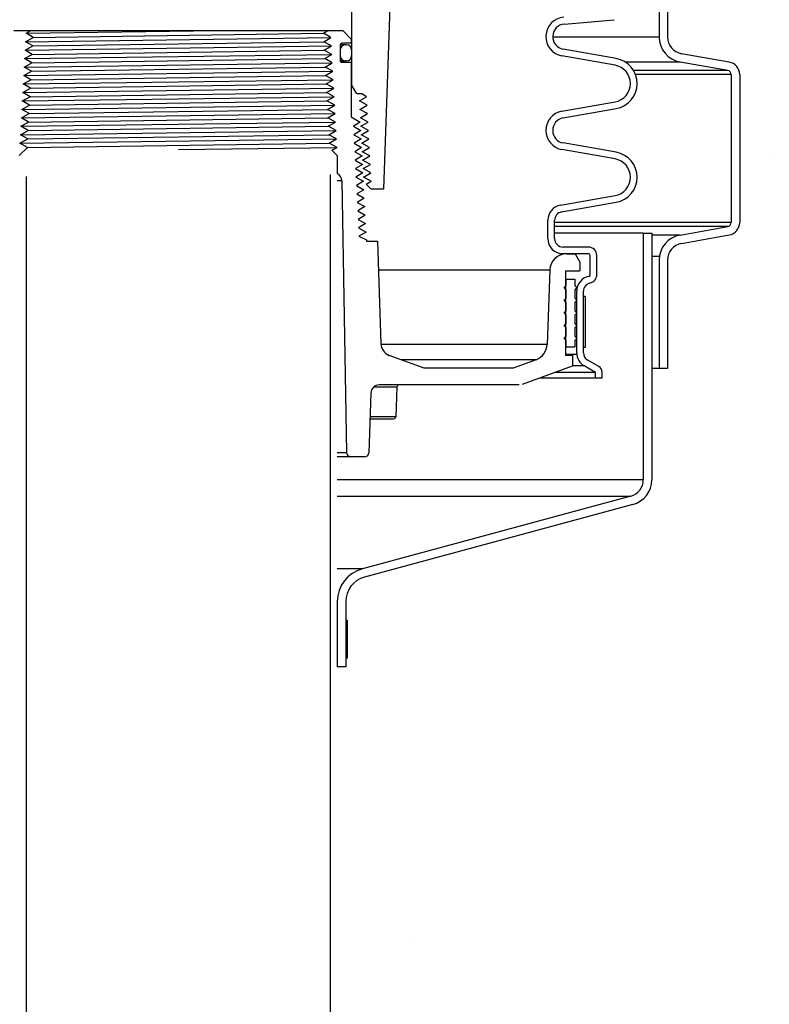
# Model space of a CAD drawing. Extents: x -169 to 6736, y -208 to 3022.
# Tile 220 of 256: x 1564 to 1575, y 955 to 970. Entities that reach past the tile are written whole.
import ezdxf

# ---------------------------------------------------------------- set-up
doc = ezdxf.new("R2010")
doc.units = 0
doc.header["$MEASUREMENT"] = 0
doc.header["$PDSIZE"] = 1
doc.layers.get('DEFPOINTS').update_dxf_attribs({"linetype": 'CONTINUOUS'})
for name, color, linetype in [('DIM', 3, 'CONTINUOUS'), ('GALV-4', 4, 'CONTINUOUS'), ('PEAGRAVEL-HATCH', 3, 'CONTINUOUS'), ('SPILL-BUCKET', 1, 'CONTINUOUS')]:
    doc.layers.add(name, color=color, linetype=linetype)
doc.styles.add('SIMPLEX', font='simplex')
doc.dimstyles.new('DIM64', dxfattribs={"dimscale": 64, "dimtxt": 0.09375, "dimasz": 0.09375, "dimexe": 0.0625, "dimexo": 0.0625, "dimgap": 0.046875, "dimtad": 1, "dimdec": 4, "dimzin": 3, "dimdsep": 46, "dimlunit": 4, "dimtxsty": 'SIMPLEX', "dimcen": 0, "dimclrd": 256, "dimclre": 256, "dimclrt": 256, "dimadec": 0, "dimazin": 0, "dimtfac": 1, "dimtdec": 4, "dimtmove": 0, "dimatfit": 3, "dimfxl": 1, "dimfrac": 2, "dimtolj": 1, "dimtzin": 0, "dimarcsym": 0})

# ---------------------------------------------------------------- blocks, each defined once
blk = doc.blocks.new('*D109')
at = {"layer": 'DEFPOINTS', "color": 0, "transparency": 16777216}
for p in [(1368.586, 978.296), (2031.811, 978.015), (1368.586, 700.523)]:
    blk.add_point(p, dxfattribs=at)
at = {"layer": 'DIM', "lineweight": -2, "transparency": 16777216}
for p, q in [((1368.586, 974.296), (1368.586, 696.523)), ((2031.811, 974.015), (2031.811, 696.523)), ((2025.811, 700.523), (1374.586, 700.523))]:
    blk.add_line(p, q, dxfattribs=at)
at = {"layer": 'DIM', "transparency": 16777216}
for points in [[(1374.586, 701.523), (1374.586, 699.523), (1368.586, 700.523)], [(2025.811, 701.523), (2025.811, 699.523), (2031.811, 700.523)]]:
    blk.add_solid(points, dxfattribs=at)
at = {"layer": 'DIM', "transparency": 16777216, "insert": (1700.199, 708.095), "char_height": 6, "attachment_point": 5, "style": 'SIMPLEX'}
blk.add_mtext('\\A1;55\'-3 1/4" (F.V. TANK SLAB)', dxfattribs=at)

msp = doc.modelspace()

# ---------------------------------------------------------------- hatches: boundary and pattern name
at = {"layer": 'PEAGRAVEL-HATCH'}
h = msp.add_hatch(dxfattribs=at)
h.set_pattern_fill('AR-SAND', color=256, scale=7.5, style=0)
h.set_pattern_definition([(37.5, (-474.923, -79.281), (-0.47245, 14.45118), [0, -11.4, 0, -12.75, 0, -12.1875]), (7.5, (-474.923, -79.28), (13.27333, 21.1661), [0, -6.15, 0, -10.275, 0, -3.9375]), (327.5, (-484.148, -79.281), (23.356064, 0.04244), [0, -3.75, 0, -13.5, 0, -17.625]), (317.5, (-484.148, -79.28), (22.54595, 6.58257), [0, -1.875, 0, -8.85, 0, -10.125])])
h.paths.add_polyline_path([(1546.26469, 958.74463), (1541.15727, 961.19654), (1541.15417, 969.98346), (1547.23291, 969.98346), (1546.4981, 978.01584), (1557.90968, 978.01584), (1557.90968, 967.21283), (1558.8723, 966.93923), (1558.93075, 965.17741), (1559.2424, 965.17741), (1559.2424, 963.30442), (1563.60943, 961.9639), (1563.66688, 960.77417), (1563.90739, 960.77417), (1563.90739, 935.26579), (1548.85656, 935.26579), (1548.79468, 935.66298), (1547.85874, 935.68083), (1547.47967, 937.00876), (1546.86092, 937.00876)])
h.paths.add_polyline_path([(1546.86092, 932.52208), (1547.47967, 932.52208), (1547.85874, 933.85075), (1548.85656, 933.8686), (1548.85656, 934.26579), (1563.90728, 934.26413), (1563.90604, 923.08616), (1563.22498, 923.03787), (1563.5828, 917.66428), (1562.88699, 915.87407), (1562.88699, 915.52327), (1561.41092, 915.52328), (1560.41092, 917.52328), (1555.41092, 917.52328), (1554.41092, 915.52328), (1554.41092, 914.52328), (1544.91092, 914.52328), (1544.91092, 915.52328), (1546.61092, 915.52328)])
h = msp.add_hatch(dxfattribs=at)
h.set_pattern_fill('AR-SAND', color=256, scale=7.5, style=0)
h.set_pattern_definition([(37.5, (-538.419, -23.038), (-0.47245, 14.45118), [0, -11.4, 0, -12.75, 0, -12.1875]), (7.5, (-538.42, -23.038), (13.27333, 21.1661), [0, -6.15, 0, -10.275, 0, -3.9375]), (327.5, (-547.644, -23.038), (23.356064, 0.04244), [0, -3.75, 0, -13.5, 0, -17.625]), (317.5, (-547.644, -23.038), (22.54595, 6.58257), [0, -1.875, 0, -8.85, 0, -10.125])])
h.paths.add_polyline_path([(1568.50857, 960.77417), (1568.63349, 960.77417), (1568.71093, 961.9639), (1573.07796, 963.30442), (1573.38961, 965.17741), (1573.44806, 966.93923), (1574.41067, 967.21283), (1574.41067, 978.01471), (1590.86047, 978.01471), (1590.86047, 967.17774), (1591.87221, 966.93926), (1591.93065, 965.17744), (1592.24231, 963.30445), (1596.60934, 961.96392), (1596.81169, 960.7742), (1596.80557, 935.26579), (1568.40739, 935.26579)])
h.paths.add_polyline_path([(1568.40728, 934.26579), (1596.80115, 934.26579), (1596.80115, 916.52321), (1596.52455, 916.52328), (1595.87535, 915.87408), (1594.41092, 915.52328), (1593.41092, 917.52328), (1588.41092, 917.52328), (1587.41092, 915.52328), (1577.91092, 915.52328), (1576.91092, 917.52328), (1571.91092, 917.52328), (1570.91091, 915.52327), (1569.43539, 915.69867), (1568.73905, 917.52328), (1569.10028, 923.08613), (1568.40604, 923.08616)])

# ---------------------------------------------------------------- linework, layer by layer
at = {"layer": 'GALV-4', "color": 1, "linetype": 'Continuous'}
msp.add_lwpolyline([(1563.91092, 967.22357), (1563.90604, 923.08616), (1568.40604, 923.08616), (1568.41092, 967.24928)], dxfattribs=at)
at = {"layer": 'SPILL-BUCKET', "color": 1, "linetype": 'Continuous'}
for p, q in [((1573.26544, 970.48529), (1573.26544, 969.28145)), ((1573.39035, 970.48529), (1573.39035, 969.28145)), ((1569.30018, 970.09345), (1569.19337, 967.03487)), ((1568.72167, 969.783), (1568.72167, 968.57539)), ((1571.86318, 969.47275), (1572.5992, 969.53714)), ((1563.73158, 969.37677), (1568.59026, 969.37677)), ((1563.91027, 969.33749), (1563.9805, 969.37677)), ((1564.01524, 969.27503), (1563.91027, 969.33749)), ((1568.27667, 969.37677), (1568.36925, 969.37677)), ((1568.30329, 969.33749), (1568.36925, 969.37677)), ((1568.41505, 969.27503), (1568.30329, 969.33749)), ((1568.59026, 969.37677), (1568.71518, 969.25186)), ((1563.90331, 969.21257), (1564.01524, 969.27503)), ((1564.00862, 969.15012), (1563.90331, 969.21257)), ((1568.30991, 969.21257), (1568.41505, 969.27503)), ((1568.42201, 969.15012), (1568.30991, 969.21257)), ((1568.59591, 969.16767), (1568.55137, 969.16767)), ((1568.71518, 969.1894), (1568.57827, 969.1894)), ((1568.62276, 969.16767), (1568.59591, 969.16767)), ((1568.63173, 969.16767), (1568.62276, 969.16767)), ((1568.63173, 969.16767), (1568.64173, 969.16767)), ((1568.71518, 969.25186), (1568.71518, 969.1894)), ((1563.8894, 968.96274), (1564.002, 969.0252)), ((1563.89636, 969.08766), (1564.00862, 969.15012)), ((1564.002, 969.0252), (1563.89636, 969.08766)), ((1568.31653, 969.08766), (1568.42201, 969.15012)), ((1568.42897, 969.0252), (1568.31653, 969.08766)), ((1568.32316, 968.96274), (1568.42897, 969.0252)), ((1568.55079, 969.16192), (1568.55079, 968.93358)), ((1568.55079, 969.08772), (1568.55154, 969.08772)), ((1568.55154, 969.08772), (1568.55179, 969.08772)), ((1568.55179, 969.08772), (1568.55179, 969.00777)), ((1568.72167, 969.08772), (1568.72167, 969.00777)), ((1572.63162, 968.96321), (1571.84698, 969.10156)), ((1574.30042, 968.91135), (1573.5968, 969.03542)), ((1563.88244, 968.83783), (1563.99538, 968.90029)), ((1563.99538, 968.90029), (1563.8894, 968.96274)), ((1568.43592, 968.90029), (1568.32316, 968.96274)), ((1568.32978, 968.83783), (1568.43592, 968.90029)), ((1568.55154, 969.00777), (1568.55078, 969.00777)), ((1568.55143, 968.92783), (1568.59594, 968.92783)), ((1568.55179, 969.00777), (1568.55154, 969.00777)), ((1568.71518, 968.9061), (1568.57827, 968.9061)), ((1568.59594, 968.92783), (1568.62277, 968.92783)), ((1568.62277, 968.92783), (1568.63173, 968.92783)), ((1568.64173, 968.92783), (1568.63173, 968.92783)), ((1568.71518, 968.9061), (1568.71518, 968.10357)), ((1572.61426, 968.8648), (1571.82962, 969.00315)), ((1574.27873, 968.78834), (1573.57511, 968.9124)), ((1563.87549, 968.71291), (1563.98875, 968.77537)), ((1563.98875, 968.77537), (1563.88244, 968.83783)), ((1568.44288, 968.77537), (1568.32978, 968.83783)), ((1568.3364, 968.71291), (1568.44288, 968.77537)), ((1563.86853, 968.588), (1563.98213, 968.65046)), ((1563.97551, 968.52554), (1563.86853, 968.588)), ((1563.98213, 968.65046), (1563.87549, 968.71291)), ((1568.44984, 968.65046), (1568.3364, 968.71291)), ((1568.34302, 968.588), (1568.44984, 968.65046)), ((1568.45679, 968.52554), (1568.34302, 968.588)), ((1574.33034, 968.72683), (1574.33034, 966.54298)), ((1574.45525, 968.72683), (1574.45525, 966.54298)), ((1563.86157, 968.46309), (1563.97551, 968.52554)), ((1563.96889, 968.40063), (1563.86157, 968.46309)), ((1568.34965, 968.46309), (1568.45679, 968.52554)), ((1568.46375, 968.40063), (1568.34965, 968.46309)), ((1568.72005, 968.57539), (1568.71517, 968.57539)), ((1568.72167, 968.57539), (1568.72005, 968.57539)), ((1568.79974, 968.44016), (1568.72167, 968.57539)), ((1568.87204, 968.44016), (1568.80446, 968.44016)), ((1568.9427, 968.40063), (1568.87204, 968.44016)), ((1563.85461, 968.33817), (1563.96889, 968.40063)), ((1563.96227, 968.27571), (1563.85461, 968.33817)), ((1568.35627, 968.33817), (1568.46375, 968.40063)), ((1568.47071, 968.27571), (1568.35627, 968.33817)), ((1568.83774, 968.33817), (1568.9427, 968.40063)), ((1568.94958, 968.27571), (1568.83774, 968.33817)), ((1571.82962, 968.18517), (1572.61426, 968.32352)), ((1563.8407, 968.08834), (1563.95564, 968.1508)), ((1563.84766, 968.21326), (1563.96227, 968.27571)), ((1563.95564, 968.1508), (1563.84766, 968.21326)), ((1568.36289, 968.21326), (1568.47071, 968.27571)), ((1568.47766, 968.1508), (1568.36289, 968.21326)), ((1568.36951, 968.08834), (1568.47766, 968.1508)), ((1568.84436, 968.21326), (1568.94958, 968.27571)), ((1568.95647, 968.1508), (1568.84436, 968.21326)), ((1568.85098, 968.08834), (1568.95647, 968.1508)), ((1571.84698, 968.08676), (1572.63162, 968.22511)), ((1563.83374, 967.96343), (1563.94902, 968.02588)), ((1563.94902, 968.02588), (1563.8407, 968.08834)), ((1568.48462, 968.02588), (1568.36951, 968.08834)), ((1568.37613, 967.96343), (1568.48462, 968.02588)), ((1568.71518, 968.10357), (1568.84954, 968.02588)), ((1568.84954, 968.02588), (1568.74781, 967.96343)), ((1568.96335, 968.02588), (1568.85098, 968.08834)), ((1568.85759, 967.96343), (1568.96335, 968.02588)), ((1563.82679, 967.83851), (1563.9424, 967.90097)), ((1563.9424, 967.90097), (1563.83374, 967.96343)), ((1568.49158, 967.90097), (1568.37613, 967.96343)), ((1568.38276, 967.83851), (1568.49158, 967.90097)), ((1568.74781, 967.96343), (1568.85584, 967.90097)), ((1568.85584, 967.90097), (1568.7541, 967.83851)), ((1568.97023, 967.90097), (1568.85759, 967.96343)), ((1568.86421, 967.83851), (1568.97023, 967.90097)), ((1563.81983, 967.7136), (1563.93578, 967.77606)), ((1563.93011, 967.65059), (1563.81983, 967.7136)), ((1563.93578, 967.77606), (1563.82679, 967.83851)), ((1568.49854, 967.77606), (1568.38276, 967.83851)), ((1568.38938, 967.7136), (1568.49854, 967.77606)), ((1568.50516, 967.65114), (1568.38938, 967.7136)), ((1568.7541, 967.83851), (1568.86238, 967.77606)), ((1568.86238, 967.77606), (1568.76039, 967.7136)), ((1568.76039, 967.7136), (1568.86893, 967.65114)), ((1568.97712, 967.77606), (1568.86421, 967.83851)), ((1568.87082, 967.7136), (1568.97712, 967.77606)), ((1568.984, 967.65114), (1568.87082, 967.7136)), ((1572.63162, 967.57935), (1571.84698, 967.7177)), ((1563.93011, 967.65059), (1563.80938, 967.52986)), ((1568.43066, 967.60852), (1568.50516, 967.65114)), ((1568.50932, 967.52986), (1568.43066, 967.60852)), ((1568.86893, 967.65114), (1568.76668, 967.58868)), ((1568.76668, 967.58868), (1568.87548, 967.52623)), ((1568.87744, 967.58868), (1568.984, 967.65114)), ((1568.99088, 967.52623), (1568.87744, 967.58868)), ((1572.61426, 967.48094), (1571.82962, 967.61929)), ((1568.50932, 967.52986), (1568.50932, 967.26493)), ((1568.87548, 967.52623), (1568.77297, 967.46377)), ((1568.77297, 967.46377), (1568.88202, 967.40131)), ((1568.88405, 967.46377), (1568.99088, 967.52623)), ((1568.99777, 967.40131), (1568.88405, 967.46377)), ((1568.88202, 967.40131), (1568.77927, 967.33885)), ((1568.77927, 967.33885), (1568.88857, 967.2764)), ((1568.89067, 967.33885), (1568.99777, 967.40131)), ((1569.00465, 967.2764), (1568.89067, 967.33885)), ((1568.57468, 967.1573), (1568.64472, 963.14427)), ((1568.88857, 967.2764), (1568.78556, 967.21394)), ((1568.78556, 967.21394), (1568.89512, 967.15148)), ((1568.89512, 967.15148), (1568.79185, 967.08902)), ((1568.89728, 967.21394), (1569.00465, 967.2764)), ((1569.01127, 967.15148), (1568.89728, 967.21394)), ((1568.93781, 967.10875), (1569.01127, 967.15148)), ((1568.79185, 967.08902), (1568.90166, 967.02657)), ((1568.90166, 967.02657), (1568.79814, 966.96411)), ((1569.01169, 967.03487), (1568.93781, 967.10875)), ((1569.19337, 967.03487), (1569.01169, 967.03487)), ((1568.79814, 966.96411), (1568.90821, 966.90165)), ((1568.90821, 966.90165), (1568.80443, 966.8392)), ((1571.80549, 966.79705), (1572.61426, 966.93966)), ((1571.82285, 966.69864), (1572.63162, 966.84125)), ((1568.80443, 966.8392), (1568.91476, 966.77674)), ((1568.91476, 966.77674), (1568.81073, 966.71428)), ((1568.81073, 966.71428), (1568.9213, 966.65182)), ((1568.9213, 966.65182), (1568.81702, 966.58937)), ((1568.81702, 966.58937), (1568.92785, 966.52691)), ((1571.61969, 966.3057), (1571.61969, 966.57563)), ((1571.71962, 966.3057), (1571.71962, 966.57563)), ((1568.92785, 966.52691), (1568.82331, 966.46445)), ((1568.82331, 966.46445), (1568.93439, 966.40199)), ((1573.57511, 966.35741), (1574.27873, 966.48147)), ((1568.93439, 966.40199), (1568.8296, 966.33954)), ((1568.8296, 966.33954), (1568.94052, 966.28509)), ((1568.94052, 966.28509), (1568.94052, 966.26952)), ((1568.94052, 966.26952), (1569.10102, 966.26952)), ((1569.10102, 966.26952), (1569.15405, 964.75106)), ((1573.5968, 966.23439), (1574.30042, 966.35846)), ((1572.21928, 966.18078), (1571.84454, 966.18078)), ((1571.83836, 966.08085), (1571.81984, 966.08085)), ((1571.84454, 966.08085), (1571.83836, 966.08085)), ((1572.21928, 966.08085), (1571.84454, 966.08085)), ((1571.89842, 966.08085), (1572.02225, 966.08085)), ((1572.02225, 966.08085), (1572.09437, 965.95594)), ((1572.24426, 965.77202), (1572.24426, 966.05587)), ((1572.34419, 965.77202), (1572.34419, 966.05587)), ((1573.26544, 965.98836), (1573.26544, 964.38713)), ((1573.39035, 965.98836), (1573.39035, 964.38713)), ((1571.64875, 965.83974), (1571.61047, 964.74383)), ((1571.88351, 965.83102), (1572.09437, 965.83102)), ((1571.88351, 965.83102), (1571.88351, 964.58187)), ((1572.09437, 965.95594), (1572.09437, 965.83102)), ((1572.0469, 964.61935), (1572.0469, 965.52777)), ((1572.14683, 964.61935), (1572.14683, 965.52777)), ((1569.79108, 964.3945), (1569.27722, 964.58153)), ((1571.44624, 964.51778), (1571.10754, 964.3945)), ((1571.88351, 964.58187), (1571.98506, 964.58187)), ((1571.98506, 964.58187), (1571.98506, 964.42366)), ((1571.10754, 964.3945), (1569.79108, 964.3945)), ((1571.97807, 964.42062), (1571.24061, 964.15221)), ((1572.32234, 964.33051), (1572.15932, 964.42463)), ((1572.37555, 964.41518), (1572.20929, 964.51117)), ((1573.39035, 964.38713), (1573.26544, 964.38713)), ((1572.32234, 964.2466), (1572.32234, 964.33051)), ((1572.42227, 964.2466), (1572.32234, 964.2466)), ((1572.42227, 964.2466), (1572.42227, 964.33426)), ((1569.04779, 964.11453), (1569.13472, 964.11453)), ((1571.19789, 964.14467), (1569.12921, 964.14467)), ((1569.13472, 964.11453), (1569.21027, 964.11453)), ((1569.21027, 964.11453), (1569.27346, 964.11453)), ((1569.27346, 964.11453), (1569.32347, 964.11453)), ((1569.32347, 964.11453), (1569.35967, 964.11453)), ((1569.35967, 964.11453), (1569.38158, 964.11453)), ((1569.38891, 964.11453), (1569.37357, 963.67515)), ((1569.38158, 964.11453), (1569.38891, 964.11453)), ((1569.00437, 964.02412), (1568.97361, 963.14318)), ((1568.99112, 963.64501), (1569.08034, 963.64501)), ((1569.07741, 963.67515), (1568.99223, 963.67515)), ((1569.15328, 963.67515), (1569.07741, 963.67515)), ((1569.08034, 963.64501), (1569.15805, 963.64501)), ((1569.21898, 963.67515), (1569.15328, 963.67515)), ((1569.15805, 963.64501), (1569.22315, 963.64501)), ((1569.27379, 963.67515), (1569.21898, 963.67515)), ((1569.22315, 963.64501), (1569.27476, 963.64501)), ((1569.31707, 963.67515), (1569.27379, 963.67515)), ((1569.27476, 963.64501), (1569.31214, 963.64501)), ((1569.31214, 963.64501), (1569.33478, 963.64501)), ((1569.34834, 963.67515), (1569.31707, 963.67515)), ((1569.33478, 963.64501), (1569.34236, 963.64501)), ((1569.36724, 963.67515), (1569.34834, 963.67515)), ((1569.37357, 963.67515), (1569.36724, 963.67515)), ((1568.91119, 963.0829), (1568.70717, 963.0829))]:
    msp.add_line(p, q, dxfattribs=at)
at = {"layer": 'SPILL-BUCKET', "color": 8}
for p, q in [((1563.91027, 969.33749), (1566.74103, 969.37677)), ((1564.01524, 969.27503), (1568.30329, 969.33749)), ((1563.90331, 969.21257), (1568.41505, 969.27503)), ((1564.00862, 969.15012), (1568.30991, 969.21257)), ((1563.8894, 968.96274), (1568.42897, 969.0252)), ((1563.89636, 969.08766), (1568.42201, 969.15012)), ((1564.002, 969.0252), (1568.31653, 969.08766)), ((1563.88244, 968.83783), (1568.43592, 968.90029)), ((1563.99538, 968.90029), (1568.32316, 968.96274)), ((1563.87549, 968.71291), (1568.44288, 968.77537)), ((1563.98875, 968.77537), (1568.32978, 968.83783)), ((1563.86853, 968.588), (1568.44984, 968.65046)), ((1563.97551, 968.52554), (1568.34302, 968.588)), ((1563.98213, 968.65046), (1568.3364, 968.71291)), ((1563.86157, 968.46309), (1568.45679, 968.52554)), ((1563.96889, 968.40063), (1568.34965, 968.46309)), ((1563.85461, 968.33817), (1568.46375, 968.40063)), ((1563.96227, 968.27571), (1568.35627, 968.33817)), ((1563.8407, 968.08834), (1568.47766, 968.1508)), ((1563.84766, 968.21326), (1568.47071, 968.27571)), ((1563.83374, 967.96343), (1568.48462, 968.02588)), ((1563.94902, 968.02588), (1568.36951, 968.08834)), ((1563.82679, 967.83851), (1568.49158, 967.90097)), ((1563.9424, 967.90097), (1568.37613, 967.96343)), ((1563.81983, 967.7136), (1568.49854, 967.77606)), ((1563.93068, 967.65116), (1568.38938, 967.7136)), ((1563.93578, 967.77606), (1568.38276, 967.83851)), ((1566.16092, 967.61985), (1568.50516, 967.65114))]:
    msp.add_line(p, q, dxfattribs=at)
at = {"layer": 'SPILL-BUCKET', "color": 7}
for p, q in [((1573.26544, 969.28145), (1571.6922, 969.28145)), ((1573.57511, 968.9124), (1572.76442, 968.9124)), ((1574.27873, 968.78834), (1572.88706, 968.78834)), ((1574.33034, 968.72683), (1572.91702, 968.72683)), ((1568.57468, 967.1573), (1568.50932, 967.1573)), ((1574.33034, 966.54298), (1571.71962, 966.54298)), ((1574.27873, 966.48147), (1571.71962, 966.48147)), ((1573.03122, 966.38576), (1571.71962, 966.38576)), ((1573.57511, 966.35741), (1573.15614, 966.35741)), ((1573.26915, 966.04099), (1573.15614, 966.04099)), ((1571.64875, 965.83974), (1569.11603, 965.83974)), ((1571.61047, 964.74383), (1569.1543, 964.74383)), ((1571.44624, 964.51778), (1569.45237, 964.51778)), ((1572.04811, 964.59608), (1571.88351, 964.59608)), ((1572.15932, 964.42463), (1571.98506, 964.42463)), ((1573.26544, 964.38713), (1573.15614, 964.38713)), ((1572.32234, 964.2466), (1571.49994, 964.2466)), ((1572.32234, 964.33051), (1571.7305, 964.33051)), ((1568.64472, 963.14427), (1568.50932, 963.14427)), ((1568.70717, 963.0829), (1568.50932, 963.0829)), ((1573.03122, 962.74227), (1568.50932, 962.74227)), ((1568.50932, 962.50095), (1572.84606, 962.50095)), ((1568.87965, 961.42811), (1568.50932, 961.42811))]:
    msp.add_line(p, q, dxfattribs=at)
at = {"layer": 'SPILL-BUCKET', "color": 8, "linetype": 'Continuous'}
msp.add_line((1563.95564, 968.1508), (1568.36289, 968.21326), dxfattribs=at)
at = {"layer": 'SPILL-BUCKET', "linetype": 'Continuous'}
for p, q in [((1573.03122, 966.38576), (1573.03122, 962.74227)), ((1573.03122, 966.38576), (1573.15614, 966.38576)), ((1573.15614, 966.38576), (1573.15614, 962.74227)), ((1572.84606, 962.50095), (1568.87965, 961.42812)), ((1572.87839, 962.38029), (1568.91198, 961.30745)), ((1568.50932, 960.94548), (1568.50932, 959.98388)), ((1568.63423, 960.94548), (1568.63423, 959.98388)), ((1568.63423, 959.98388), (1568.50932, 959.98388))]:
    msp.add_line(p, q, dxfattribs=at)
at = {"layer": 'SPILL-BUCKET', "color": 7, "linetype": 'Continuous'}
for p, q in [((1571.88988, 965.70611), (1571.8835, 965.70611)), ((1571.892, 965.70611), (1571.88988, 965.70611)), ((1571.892, 965.61242), (1571.892, 965.70611)), ((1571.892, 965.70611), (1572.01692, 965.70611)), ((1572.01692, 965.70611), (1572.01692, 965.61242)), ((1571.86078, 965.58119), (1571.892, 965.61242)), ((1571.892, 965.54996), (1571.86078, 965.58119)), ((1571.88988, 965.61242), (1571.8835, 965.61242)), ((1571.88988, 965.54996), (1571.8835, 965.54996)), ((1571.892, 965.61242), (1571.88988, 965.61242)), ((1571.892, 965.54996), (1571.88988, 965.54996)), ((1571.892, 965.42505), (1571.892, 965.54996)), ((1572.01692, 965.61242), (1572.04815, 965.58119)), ((1572.04815, 965.58119), (1572.01692, 965.54996)), ((1572.01692, 965.54996), (1572.01692, 965.42505)), ((1571.86078, 965.39382), (1571.892, 965.42505)), ((1571.892, 965.36259), (1571.86078, 965.39382)), ((1571.88988, 965.42505), (1571.8835, 965.42505)), ((1571.892, 965.42505), (1571.88988, 965.42505)), ((1572.01692, 965.42505), (1572.04815, 965.39382)), ((1572.04815, 965.39382), (1572.01692, 965.36259)), ((1572.17181, 965.4489), (1572.14683, 965.4489)), ((1572.14683, 964.69941), (1572.14683, 965.4489)), ((1572.17181, 965.4489), (1572.17181, 964.69941)), ((1571.88988, 965.36259), (1571.8835, 965.36259)), ((1571.892, 965.36259), (1571.88988, 965.36259)), ((1571.892, 965.23768), (1571.892, 965.36259)), ((1572.01692, 965.36259), (1572.01692, 965.23768)), ((1571.86078, 965.20645), (1571.892, 965.23768)), ((1571.892, 965.17522), (1571.86078, 965.20645)), ((1571.88988, 965.23768), (1571.8835, 965.23768)), ((1571.88988, 965.17522), (1571.8835, 965.17522)), ((1571.892, 965.23768), (1571.88988, 965.23768)), ((1571.892, 965.17522), (1571.88988, 965.17522)), ((1571.892, 965.0503), (1571.892, 965.17522)), ((1572.01692, 965.23768), (1572.04815, 965.20645)), ((1572.04815, 965.20645), (1572.01692, 965.17522)), ((1572.01692, 965.17522), (1572.01692, 965.0503)), ((1571.86078, 965.01908), (1571.892, 965.0503)), ((1571.892, 964.98785), (1571.86078, 965.01908)), ((1571.86524, 965.02354), (1571.86335, 965.0165)), ((1571.88988, 965.0503), (1571.8835, 965.0503)), ((1571.88988, 964.98785), (1571.8835, 964.98785)), ((1571.892, 965.0503), (1571.88988, 965.0503)), ((1571.892, 964.98785), (1571.88988, 964.98785)), ((1571.892, 964.86293), (1571.892, 964.98785)), ((1572.01692, 965.0503), (1572.04815, 965.01908)), ((1572.04815, 965.01908), (1572.01692, 964.98785)), ((1572.01692, 964.98785), (1572.01692, 964.86293)), ((1571.86078, 964.8317), (1571.892, 964.86293)), ((1571.892, 964.80048), (1571.86078, 964.8317)), ((1571.88988, 964.86293), (1571.8835, 964.86293)), ((1571.892, 964.86293), (1571.88988, 964.86293)), ((1572.01692, 964.86293), (1572.04815, 964.8317)), ((1572.04815, 964.8317), (1572.01692, 964.80048)), ((1571.88988, 964.80048), (1571.8835, 964.80048)), ((1571.88988, 964.70679), (1571.8835, 964.70679)), ((1571.892, 964.80048), (1571.88988, 964.80048)), ((1571.892, 964.70679), (1571.88988, 964.70679)), ((1571.892, 964.70679), (1571.892, 964.80048)), ((1571.892, 964.70679), (1572.01692, 964.70679)), ((1572.01692, 964.80048), (1572.01692, 964.70679)), ((1572.17181, 964.69941), (1572.14683, 964.69941)), ((1568.63423, 960.67092), (1568.65422, 960.67092)), ((1568.63423, 960.67092), (1568.63423, 960.1088)), ((1568.65422, 960.67092), (1568.65422, 960.1088)), ((1568.65422, 960.1088), (1568.63423, 960.1088))]:
    msp.add_line(p, q, dxfattribs=at)
at = {"layer": 'SPILL-BUCKET', "color": 1, "linetype": 'Continuous'}
for centre, radius, start, end in [((1571.87951, 969.28609), 0.2873, 95, 260), ((1571.87951, 969.28609), 0.18737, 95, 260), ((1568.57827, 969.16192), 0.02748, 90, 180), ((1568.63173, 969.08772), 0.07995, 90, 180), ((1568.64173, 969.08772), 0.07995, 0, 90), ((1573.64018, 969.28145), 0.37474, 180, 260), ((1573.64018, 969.28145), 0.24983, 180, 260.000001), ((1568.57827, 968.93358), 0.02748, 180, 270), ((1568.63173, 969.00777), 0.07995, 180, 270), ((1568.64173, 969.00777), 0.07995, 270, 0), ((1572.56654, 968.59416), 0.37474, 280, 80), ((1574.26788, 968.72683), 0.18737, 0, 80), ((1572.56654, 968.59416), 0.27481, 280, 80), ((1574.26788, 968.72683), 0.06246, 0, 80.000001), ((1571.87951, 967.90223), 0.2873, 100, 260), ((1571.87951, 967.90223), 0.18737, 100, 260), ((1572.56654, 967.2103), 0.37474, 280, 80), ((1572.56654, 967.2103), 0.27481, 280, 80), ((1568.44978, 967.15512), 0.12491, 1, 61.535395), ((1571.84454, 966.57563), 0.22485, 100, 180), ((1571.84454, 966.57563), 0.12491, 99.999999, 180), ((1574.26788, 966.54298), 0.06246, 279.999999, 0), ((1574.26788, 966.54298), 0.18737, 280, 0), ((1571.84454, 966.3057), 0.22485, 180, 270), ((1571.84454, 966.3057), 0.12491, 180, 270), ((1573.64018, 965.98836), 0.37474, 100, 180), ((1572.21928, 966.05587), 0.12491, 0, 90), ((1573.64018, 965.98836), 0.24983, 99.999999, 180), ((1571.89842, 965.83102), 0.24983, 90, 178), ((1572.21928, 966.05587), 0.02498, 0, 90), ((1572.27175, 965.52777), 0.22485, 102.122352, 180), ((1572.21928, 965.77202), 0.02498, 282.122353, 0), ((1572.21928, 965.77202), 0.12491, 282.122352, 0), ((1572.27175, 965.52777), 0.12491, 102.122352, 180), ((1569.34131, 964.7576), 0.18737, 182, 250), ((1571.3608, 964.75255), 0.24983, 290.000001, 358), ((1572.27175, 964.61935), 0.22485, 180, 240), ((1572.27175, 964.61935), 0.12491, 180, 240), ((1572.32883, 964.33426), 0.09344, 0, 60.000001), ((1569.12921, 964.01976), 0.12491, 90, 178), ((1569.42012, 964.11344), 0.03123, 90, 178), ((1569.34236, 963.67624), 0.03123, 270, 358), ((1568.70717, 963.14536), 0.06246, 181, 270), ((1568.91119, 963.14536), 0.06246, 270, 358)]:
    msp.add_arc(centre, radius, start, end, dxfattribs=at)
at = {"layer": 'SPILL-BUCKET', "linetype": 'Continuous'}
for centre, radius, start, end in [((1572.7814, 962.74227), 0.24983, 285, 0), ((1572.7814, 962.74227), 0.37474, 284.999999, 0), ((1569.00897, 960.94548), 0.49966, 105, 180), ((1569.00897, 960.94548), 0.37474, 104.999999, 180)]:
    msp.add_arc(centre, radius, start, end, dxfattribs=at)

# ---------------------------------------------------------------- dimensions: what is measured, and where the dimension line sits
at = {"layer": 'DIM'}
dim = msp.add_linear_dim(base=(1368.58612, 700.52328), p1=(2031.81144, 978.01471), p2=(1368.58612, 978.29596), angle=180, text='<> (F.V. TANK SLAB)', dimstyle='DIM64', dxfattribs=at)
dim.commit()
dim.dimension.update_dxf_attribs({"geometry": '*D109', "text_midpoint": (1700.19878, 708.09471)})

doc.saveas('drawing.dxf')
